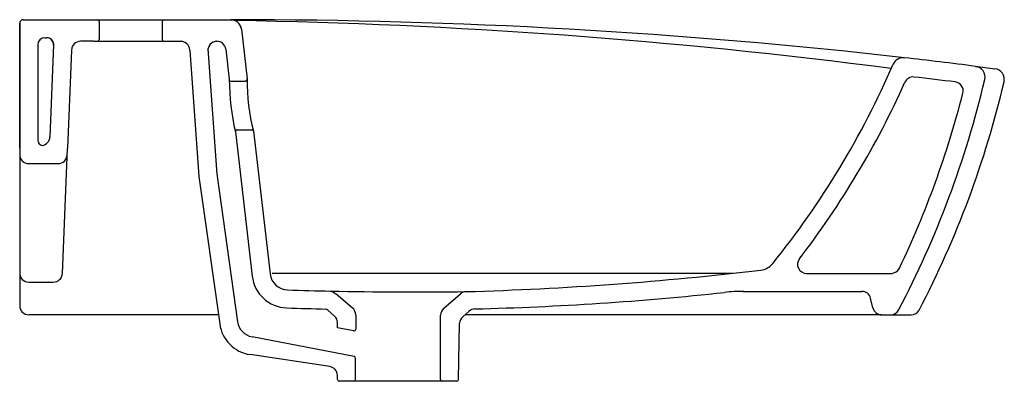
# Model space of a CAD drawing. Header units: millimetres. Extents: x 207.47 to 208.016, y 127.776 to 127.976.
import ezdxf

# ---------------------------------------------------------------- set-up
doc = ezdxf.new("R2010")
doc.units = ezdxf.units.MM
doc.layers.add('SANINDUSA', color=3, linetype='Continuous')

msp = doc.modelspace()

# ---------------------------------------------------------------- linework, layer by layer
at = {"layer": 'SANINDUSA'}
for p, q in [((207.470031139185, 127.9741510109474), (207.470031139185, 127.9013340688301)), ((207.470031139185, 127.9049813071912), (207.470031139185, 127.9741510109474)), ((207.4720311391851, 127.9761510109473), (207.5126308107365, 127.9761510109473)), ((207.476031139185, 127.9761510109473), (207.5510310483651, 127.9761510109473)), ((207.514031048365, 127.9761510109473), (207.5510310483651, 127.9761510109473)), ((207.5166308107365, 127.9761510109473), (207.5536308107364, 127.9761510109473)), ((207.5500311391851, 127.9761510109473), (207.5863873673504, 127.9761510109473)), ((207.5536308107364, 127.9761510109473), (207.5879985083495, 127.9761510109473)), ((207.5863873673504, 127.9761510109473), (207.5870310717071, 127.9761163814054)), ((207.5930259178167, 127.9709424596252), (207.5962526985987, 127.9433182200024)), ((207.484031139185, 127.9661510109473), (207.4849576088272, 127.9661510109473)), ((207.484031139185, 127.9661510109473), (207.4849576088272, 127.9661510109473)), ((207.5110360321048, 127.9641510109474), (207.503751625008, 127.9641510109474)), ((207.5110360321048, 127.9641510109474), (207.5510310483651, 127.9641510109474)), ((207.5510310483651, 127.9641510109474), (207.5593106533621, 127.9641510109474)), ((207.5536308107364, 127.9641510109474), (207.5600614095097, 127.9641510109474)), ((207.5785414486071, 127.9641510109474), (207.5793012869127, 127.9641510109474)), ((207.5793776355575, 127.9641510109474), (207.5795956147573, 127.9641510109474)), ((207.480031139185, 127.9621510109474), (207.480031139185, 127.9093340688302)), ((207.480031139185, 127.9621510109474), (207.480031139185, 127.9129813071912)), ((207.4888621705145, 127.96215184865), (207.486771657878, 127.9111293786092)), ((207.4987542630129, 127.9593134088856), (207.4965197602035, 127.9047766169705)), ((207.5643080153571, 127.9593134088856), (207.5694178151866, 127.8892055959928)), ((207.5742815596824, 127.9600403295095), (207.5793481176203, 127.8905258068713)), ((207.584267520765, 127.9597311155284), (207.5862288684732, 127.9429401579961)), ((207.5870607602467, 127.9421045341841), (207.5954648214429, 127.9421045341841)), ((207.5896227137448, 127.9139524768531), (207.5989547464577, 127.8340019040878)), ((207.5906110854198, 127.915104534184), (207.5989586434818, 127.915104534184)), ((207.5996418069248, 127.9143043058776), (207.6088865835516, 127.8351604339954)), ((207.4936812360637, 127.8354403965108), (207.4965197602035, 127.9047766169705)), ((207.5694178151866, 127.8892055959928), (207.5809433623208, 127.8073983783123)), ((207.579320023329, 127.8906006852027), (207.5908642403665, 127.8086609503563)), ((207.7034233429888, 127.7766022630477), (207.7034233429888, 127.812270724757)), ((207.71570698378, 127.8114492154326), (207.7193256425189, 127.8145515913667)), ((207.9531258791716, 127.8124725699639), (207.9643522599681, 127.8124725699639)), ((207.7134404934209, 127.7765848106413), (207.7139846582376, 127.8077599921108)), ((207.6554894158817, 127.7893155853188), (207.5988723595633, 127.8002370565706)), ((207.6562602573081, 127.7765988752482), (207.6563000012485, 127.7883302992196)), ((207.6552602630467, 127.7756022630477), (207.6472571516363, 127.7756022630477)), ((207.7044233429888, 127.7756022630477), (207.6552602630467, 127.7756022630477))]:
    msp.add_line(p, q, dxfattribs=at)
at = {"layer": 'SANINDUSA', "ltscale": 0.5}
for p, q in [((207.5140262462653, 127.9751510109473), (207.5140262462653, 127.9651510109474)), ((207.514031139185, 127.9751510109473), (207.514031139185, 127.9651510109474)), ((207.5490311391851, 127.9751510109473), (207.5490311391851, 127.9651510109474)), ((207.470031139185, 127.9049813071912), (207.470031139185, 127.841226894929)), ((207.470031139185, 127.9013340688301), (207.470031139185, 127.817472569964)), ((207.475031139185, 127.89633406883), (207.4919860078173, 127.89633406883)), ((207.8653003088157, 127.8354477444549), (207.6099552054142, 127.8354477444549)), ((207.9063505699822, 127.8354725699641), (207.9537628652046, 127.8354725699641)), ((207.475031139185, 127.8305867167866), (207.4886830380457, 127.8305867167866)), ((207.6544015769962, 127.8163521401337), (207.6455085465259, 127.8238852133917)), ((207.7052094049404, 127.8161009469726), (207.7144516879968, 127.8241206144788)), ((207.8711370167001, 127.8254725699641), (207.9370197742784, 127.8254725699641)), ((207.9431797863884, 127.81629034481), (207.9418786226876, 127.8216496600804)), ((207.5802284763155, 127.8124725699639), (207.475031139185, 127.8124725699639)), ((207.6445511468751, 127.811771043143), (207.6408787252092, 127.8149869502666)), ((207.6563813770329, 127.8123504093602), (207.6563813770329, 127.8045024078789)), ((207.9478784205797, 127.8124725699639), (207.7168863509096, 127.8124725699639)), ((207.9480386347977, 127.8124700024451), (207.9529656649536, 127.8124700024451)), ((207.9483376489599, 127.8124702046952), (207.9529326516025, 127.8124702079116)), ((207.9594870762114, 127.8124725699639), (207.9643522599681, 127.8124725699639)), ((207.6462571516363, 127.8052966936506), (207.6462571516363, 127.8080094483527)), ((207.6551863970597, 127.8035216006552), (207.6462571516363, 127.8052966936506)), ((207.6420289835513, 127.7837247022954), (207.5977600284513, 127.7904129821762)), ((207.6462571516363, 127.7766022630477), (207.6462571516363, 127.778958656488)), ((207.7124406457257, 127.7756022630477), (207.7044233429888, 127.7756022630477))]:
    msp.add_line(p, q, dxfattribs=at)
at = {"layer": 'SANINDUSA'}
for centre, radius, start, end in [((207.4720311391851, 127.9741510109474), 0.002, 90, 180), ((207.4720311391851, 127.9741510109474), 0.002, 90, 180), ((207.5870310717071, 127.9701163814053), 0.006, 8.746170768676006, 90), ((207.5870783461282, 127.9701510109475), 0.006, 7.579868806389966, 90), ((207.5880369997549, 124.677769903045), 3.298380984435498, 83.51278000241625, 90), ((207.484031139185, 127.9621510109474), 0.004, 90, 180), ((207.484031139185, 127.9621510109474), 0.004, 90, 180), ((207.503751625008, 127.9591510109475), 0.005, 90, 178.1387293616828), ((207.5593106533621, 127.9591510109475), 0.005, 1.861270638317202, 90), ((207.5793776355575, 127.9591510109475), 0.005, 90, 184.9265740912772), ((207.5793012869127, 127.9591510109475), 0.005, 6.662513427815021, 90), ((207.9599178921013, 127.9490811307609), 0.006, 84.0911301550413, 156.2340180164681), ((207.716368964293, 125.7694043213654), 2.199241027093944, 82.58783584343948, 83.62570252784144), ((207.9993259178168, 127.9443161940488), 0.006, 346.7899742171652, 82.73626711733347), ((208.1344113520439, 128.9945999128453), 1.052935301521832, 262.6705939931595, 263.2567752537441), ((208.0100171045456, 127.9429966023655), 0.006, 346.7899742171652, 82.73626711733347), ((207.5872172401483, 127.9430922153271), 0.001, 188.746170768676, 270), ((207.7252083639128, 127.9444901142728), 0.1389820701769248, 180.6544240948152, 192.6927977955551), ((207.5952589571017, 127.9432065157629), 0.001, 270, 8.746170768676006), ((207.6959063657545, 127.9402291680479), 0.0996918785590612, 178.2885784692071, 195.0581228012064), ((207.9654736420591, 127.9393848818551), 0.005, 83.39904809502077, 155.783570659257), ((207.5880369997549, 124.677769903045), 3.288380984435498, 82.99983332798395, 83.39904809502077), ((207.9881899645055, 127.9366758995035), 0.005, 345.6959145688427, 82.99983332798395), ((207.5906110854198, 127.914104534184), 0.001, 90, 188.746170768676), ((207.5986534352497, 127.9141522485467), 0.001, 8.746170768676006, 72.2293079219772), ((207.9063505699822, 127.8404725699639), 0.005, 142.4801903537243, 270), ((207.6645831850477, 129.6779249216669), 1.853340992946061, 271.6377607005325, 276.7067754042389), ((207.8798361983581, 127.8471949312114), 0.01, 276.8650445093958, 321.16824337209), ((207.9533272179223, 127.8404725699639), 0.005, 270, 334.4644635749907), ((207.6188198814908, 127.8363206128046), 0.02, 186.6575824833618, 267.9062468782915), ((207.6188190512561, 127.8363206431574), 0.01, 186.662513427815, 267.9062184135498), ((207.6799233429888, 129.5076790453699), 1.682475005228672, 267.9062184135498, 268.723617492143), ((207.6894875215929, 130.3663000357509), 2.541113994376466, 268.9392663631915, 270.6328071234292), ((207.6799233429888, 129.5076790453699), 1.692475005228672, 271.4393300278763, 276.1358220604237), ((207.8715133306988, 127.7254725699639), 0.1, 90, 96.13582206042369), ((207.6799233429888, 129.5076790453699), 1.692475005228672, 267.9062468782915, 268.6435564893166), ((207.6513814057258, 127.8123673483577), 0.005, 359.8058930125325, 52.84062049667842), ((207.7084233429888, 127.8122707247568), 0.005, 130.0000000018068, 180), ((207.7225612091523, 127.810739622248), 0.005, 91.4393300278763, 130.3243109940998), ((207.7189838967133, 127.8076727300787), 0.005, 130.9486660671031, 179.0000000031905), ((207.9529656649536, 127.8174700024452), 0.005, 270, 332.2152785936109), ((207.9643522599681, 127.817472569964), 0.005, 270, 331.2245712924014), ((207.6007477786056, 127.8101885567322), 0.02, 188.0194306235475, 261.40856658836), ((207.6007664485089, 127.8100560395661), 0.01, 188.0194306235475, 259.0817100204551), ((207.6553000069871, 127.7883336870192), 0.001, 359.8058930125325, 79.08171002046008), ((207.6412601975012, 127.7787841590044), 0.005000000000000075, 2.000000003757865, 81.15527437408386), ((207.6552602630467, 127.7766022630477), 0.001, 270, 359.8058930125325), ((207.7044233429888, 127.7766022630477), 0.001, 180, 270)]:
    msp.add_arc(centre, radius, start, end, dxfattribs=at)
at = {"layer": 'SANINDUSA', "ltscale": 0.5}
for centre, radius, start, end in [((207.513031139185, 127.9751510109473), 0.001, 0, 90), ((207.5500311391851, 127.9751510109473), 0.001, 90, 180), ((207.5359140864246, 124.7470951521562), 3.229045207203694, 82.572210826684, 89.04713805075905), ((207.4848390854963, 127.9621510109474), 0.004, 358.1387293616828, 90), ((207.4849576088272, 127.9621510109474), 0.004, 358.1387293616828, 90), ((207.5130262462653, 127.9651510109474), 0.001, 270, 0), ((207.513031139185, 127.9651510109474), 0.001, 270, 0), ((207.5500311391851, 127.9651510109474), 0.001, 180, 270), ((207.4830311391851, 127.9093340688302), 0.003, 180, 270), ((207.4817758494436, 127.9113340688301), 0.005, 278.1391456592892, 357.6537671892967), ((207.475031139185, 127.9013340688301), 0.005, 180, 270), ((207.4913758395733, 127.9013590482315), 0.005, 270, 358.1387293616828), ((207.475031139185, 127.8355867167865), 0.005, 180, 270), ((207.4886830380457, 127.8355867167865), 0.005, 270, 357.6557030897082), ((207.6202243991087, 127.7828546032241), 0.04819542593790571, 58.35752585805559, 62.54388851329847), ((207.7177286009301, 127.8203441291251), 0.005, 92.0188792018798, 130.9486660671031), ((207.9370197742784, 127.8204700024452), 0.005, 13.64653945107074, 90), ((207.475031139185, 127.817472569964), 0.005, 180, 270), ((207.6375847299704, 127.8112253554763), 0.005, 48.79165446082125, 62.94772089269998), ((207.9480386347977, 127.8174700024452), 0.005, 193.6465394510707, 270), ((207.6412571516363, 127.8080094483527), 0.005, 0, 48.79165446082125), ((207.6553813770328, 127.8045024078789), 0.001, 258.7564463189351, 0), ((207.6472571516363, 127.7766022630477), 0.001, 180, 270), ((207.7124406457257, 127.7766022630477), 0.001, 270, 359.0000000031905)]:
    msp.add_arc(centre, radius, start, end, dxfattribs=at)
at = {"layer": 'SANINDUSA', "linetype": 'Continuous'}
for centre, radius, start, end in [((207.5118263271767, 128.1434184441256), 0.48241891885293, 321.16824337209, 336.5575972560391), ((207.5118263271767, 128.1434184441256), 0.49241891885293, 322.4801903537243, 335.783570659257), ((207.4815624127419, 128.0658521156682), 0.5378364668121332, 332.2152785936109, 346.7899742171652), ((207.4922535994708, 128.0645325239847), 0.5378364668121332, 332.3652129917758, 346.7899742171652), ((207.4815624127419, 128.0658521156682), 0.5278364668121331, 334.4644635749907, 345.6959145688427)]:
    msp.add_arc(centre, radius, start, end, dxfattribs=at)

doc.saveas('drawing.dxf')
